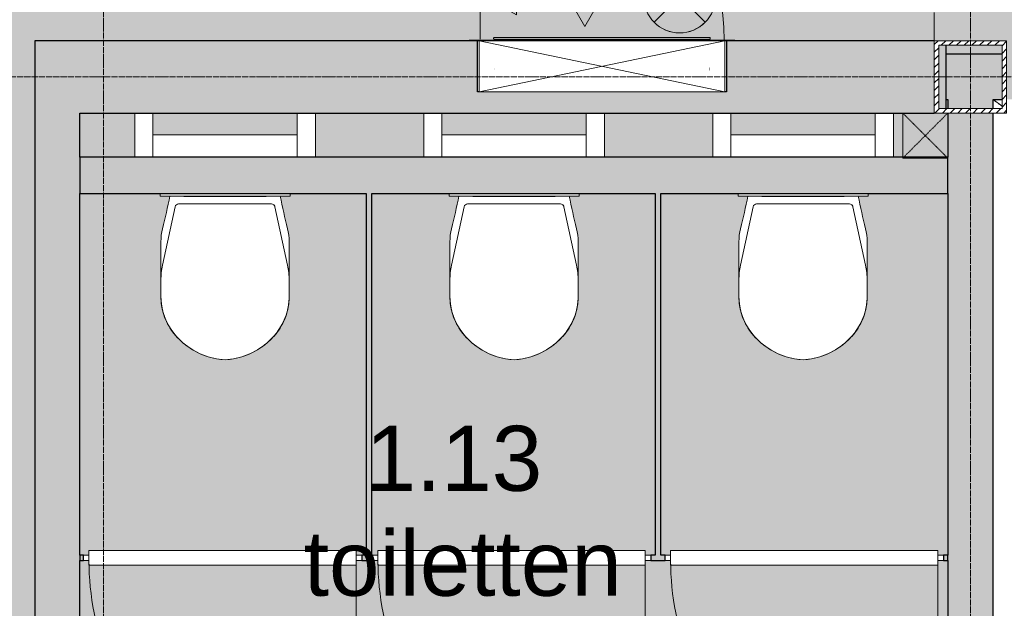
# Model space of a CAD drawing. Header units: millimetres. Extents: x -8912 to 113501, y 3237 to 48799.
# Tile 99 of 137: x 65982 to 68708, y 26630 to 28258. Entities that reach past the tile are written whole.
import ezdxf

# ---------------------------------------------------------------- set-up
doc = ezdxf.new("R2010")
doc.units = ezdxf.units.MM
for name, pattern in [('Hidden', [7.14375, 4.7625, -2.38125]), ('THO_hhidden', [2.5, 1.5, -1]), ('THO_stramienlijn', [20, 17, -1.5, 0, -1.5])]:
    doc.linetypes.add(name, pattern=pattern)
for name, color, linetype, lineweight in [('A-AREA-IDEN', 7, 'Continuous', 13), ('A-AREA-PATT', 7, 'Continuous', 13), ('A-DETL-GENF', 7, 'Continuous', 13), ('A-DOOR', 7, 'Continuous', 13), ('A-GENM', 7, 'Continuous', 13), ('A-WALL', 7, 'Continuous', 25), ('A-WALL-PATT', 7, 'Continuous', 25), ('I-WALL', 7, 'Continuous', 18), ('P-SANR-FIXT', 7, 'Continuous', 13), ('Q-SPCQ', 7, 'Continuous', 13), ('S-COLS', 7, 'Continuous', 13), ('S-GRID', 7, 'Continuous', 13)]:
    doc.layers.add(name, color=color, linetype=linetype, lineweight=lineweight)
doc.layers.add('A-DETL', color=7, linetype='Continuous', lineweight=13, true_color=0x00a600)
doc.styles.add('Arial_2', font='arial.ttf', dxfattribs={"height": 180})

# ---------------------------------------------------------------- blocks, each defined once
blk = doc.blocks.new('NLRS_33_GM_WPB_vloeropening schacht rechthoek_gen_tho - 10675x7875-1978037-01 1e verdieping _plotview_')
at = {"layer": 'A-GENM'}
blk.add_line((25, 7856.6), (0, 7875), dxfattribs=at)
at = {"layer": 'A-GENM', "linetype": 'THO_hhidden'}
blk.add_line((0, 7875), (25, 7856.6), dxfattribs=at)
blk = doc.blocks.new('NLRS_74_PF_UN_wandtoilet combinatie compleet hoog _950x2400_ 0l8atrse_gen_bcb - wandtoilet combinatie compleet hoog _950x2400_-V65-01 1e verdieping _plotview_')
at = {"layer": 'P-SANR-FIXT'}
for p, q in [((-177.5, 507), (-177.5, 463)), ((177.5, 463), (177.5, 507)), ((-177.5, 463), (-177.5, 365.7)), ((177.5, 365.7), (177.5, 463)), ((-173, 420.9), (-138.2, 259.4)), ((138.2, 259.4), (173, 420.9)), ((-177.5, 365.7), (-177.5, 355.9)), ((177.5, 355.9), (177.5, 365.7)), ((-128.4, 251.5), (128.4, 251.5)), ((-180, 229.8), (-180, 222.5)), ((-179.7, 229.8), (-180, 229.8)), ((-170, 229.8), (-180, 229.8)), ((-170, 229.8), (170, 229.8)), ((-84.4, 231), (-114, 231)), ((-114, 231), (-114, 229.8)), ((-84.4, 231), (0.2, 231)), ((-84.4, 229.8), (-84.4, 231)), ((2.1, 231), (-0.1, 231)), ((0.2, 229.8), (0.2, 231)), ((2.1, 231), (84.4, 231)), ((2.1, 231), (2.1, 229.8)), ((114, 231), (84.4, 231)), ((84.4, 231), (84.4, 229.8)), ((114, 231), (114, 229.8)), ((180, 229.8), (170, 229.8)), ((180, 229.8), (179.7, 229.8)), ((180, 222.5), (180, 229.8)), ((-250, 0), (-250, 122.5)), ((-200, 122.5), (-200, 0)), ((200, 0), (200, 122.5)), ((250, 122.5), (250, 0)), ((-200, 60), (-150, 60)), ((150, 60), (-150, 60)), ((150, 60), (200, 60))]:
    blk.add_line(p, q, dxfattribs=at)
at = {"layer": 'P-SANR-FIXT', "flags": 128}
for points in [[(-127.2, 625.8), (-121.4, 631.3), (-115.5, 636.5), (-109.3, 641.5), (-102.9, 646.2), (-96.4, 650.6), (-89.7, 654.8), (-82.8, 658.8), (-75.8, 662.4), (-68.6, 665.8), (-61.3, 668.8), (-53.9, 671.6), (-46.4, 674.1), (-38.8, 676.3), (-31.1, 678.2), (-23.3, 679.7), (-15.5, 681), (-7.6, 681.9), (0, 682.5)], [(0, 682.5), (7.9, 681.9), (15.8, 680.9), (23.6, 679.7), (31.3, 678.1), (39, 676.2), (46.6, 674), (54.2, 671.5), (61.6, 668.7), (68.9, 665.7), (76, 662.3), (83.1, 658.6), (89.9, 654.7), (96.6, 650.5), (103.2, 646), (109.5, 641.3), (115.7, 636.3), (121.6, 631.1), (127.2, 625.8)], [(-177.5, 507.1), (-177.4, 513.6), (-177, 520.2), (-176.3, 526.8), (-175.4, 533.3), (-174.2, 539.8), (-172.8, 546.3), (-171.1, 552.6), (-169.1, 559), (-166.9, 565.2), (-164.5, 571.3), (-161.8, 577.3), (-158.9, 583.2), (-155.7, 589), (-152.3, 594.7), (-148.7, 600.2), (-144.8, 605.6), (-141.3, 610.2)], [(-141.3, 610.2), (-136.7, 615.8), (-131.8, 621.1), (-127.2, 625.8)], [(127.2, 625.8), (132.2, 620.7), (137, 615.3), (141.3, 610.2)], [(141.3, 610.2), (145.3, 605), (149.1, 599.6), (152.7, 594.1), (156, 588.4), (159.2, 582.6), (162.1, 576.7), (164.8, 570.6), (167.2, 564.5), (169.3, 558.3), (171.3, 551.9), (172.9, 545.6), (174.4, 539.1), (175.5, 532.6), (176.4, 526.1), (177, 519.5), (177.4, 512.9), (177.5, 507.1)]]:
    blk.add_lwpolyline(points, dxfattribs=at)
at = {"layer": 'P-SANR-FIXT'}
for centre, radius, start, end in [((10, 489.3), 193.4, 92.9785, 148.975), ((-10.1, 489.3), 193.4, 31.025, 87.0215), ((11.8, 484.9), 198, 130.0885, 134.5987), ((-11.8, 484.9), 198, 45.4013, 49.9115), ((-12.5, 507.1), 165, 141.2937, 147.1403), ((-0.8, 497.7), 180, 134.5987, 141.2937), ((0.8, 497.7), 180, 38.7063, 45.4013), ((12.5, 507.1), 165, 32.8597, 38.7063), ((-12.5, 507), 165, 150.2114, 179.9961), ((-12.5, 507.1), 165, 151.9876, 161.4852), ((12.4, 507), 165, 0.0039, 29.7886), ((12.5, 507.1), 165, 18.5148, 28.0124), ((-12.5, 507.1), 165, 166.0067, 180), ((12.5, 507.1), 165, 360, 13.9933), ((22.5, 463), 200, 180, 192.1692), ((-22.5, 463), 200, 347.8308, 0), ((-27.5, 355.9), 150, 180, 193.8895), ((27.5, 355.9), 150, 346.1105, 360), ((-2407.3, -232.6), 2301.5, 11.5915, 13.8895), ((2407.3, -232.6), 2301.5, 166.1105, 168.4085), ((-128.4, 261.5), 10, 192.1692, 270), ((-128.4, 261.5), 10, 192.1692, 218.1128), ((-128.4, 261.5), 10, 231.0846, 270), ((128.4, 261.5), 10, 270, 347.8308), ((128.4, 261.5), 10, 270, 347.8308)]:
    blk.add_arc(centre, radius, start, end, dxfattribs=at)
blk = doc.blocks.new('NLRS_28_SCO_UN_koker_gen_bcb - K200_200_12_5-V139-01 1e verdieping _plotview_')
at = {"layer": 'S-COLS'}
h = blk.add_hatch(dxfattribs=at)
h.set_pattern_fill('FP_142', color=256, style=0, pattern_type=2)
h.set_pattern_definition([(45, (-44499.636, -28100.02), (-21.213203, 21.213203), []), (45, (-44499.636, -28079.02), (-21.213203, 21.213203), [])])
h.paths.add_polyline_path([(100, -100), (100, 100), (-100, 100), (-100, -100), (62.5, -100)])
h.paths.add_polyline_path([(-87.5, -87.5), (-87.5, 87.5), (87.5, 87.5), (87.5, -87.5), (62.5, -87.5)])
at = {"layer": 'S-COLS', "lineweight": 18}
for p, q in [((-100, 100), (100, 100)), ((-100, -100), (-100, 100)), ((-87.5, 87.5), (-87.5, -87.5)), ((87.5, 87.5), (-87.5, 87.5)), ((87.5, -87.5), (87.5, 87.5)), ((100, 100), (100, -100)), ((100, -100), (-100, -100)), ((-87.5, -87.5), (87.5, -87.5))]:
    blk.add_line(p, q, dxfattribs=at)
blk = doc.blocks.new('NLRS_65_SE__haspelkast inbouw p1jbq1s6_sav_bcb - haspelkast inbouw_saval_i 32-n_haspel deco-32_30m-3_4_-2287612-01 1e verdieping _plotview_')
at = {"layer": 'A-DETL-GENF'}
for points in [[(43694.6, 28321.5), (43765.3, 28392.2), (43744.6, 28408.1), (43720.5, 28418.1), (43694.6, 28421.5), (43668.8, 28418.1), (43644.6, 28408.1), (43623.9, 28392.2), (43692.7, 28323.4)], [(43242.8, 28271.5), (43242.8, 28371.5), (43156.2, 28321.5), (43231.5, 28278)], [(43694.6, 28221.5), (43720.5, 28224.9), (43744.6, 28234.9), (43765.3, 28250.8), (43694.6, 28321.5), (43623.9, 28250.8), (43644.6, 28234.9), (43668.8, 28224.9)]]:
    blk.add_hatch(color=256, dxfattribs=at).paths.add_polyline_path(points)
for p, q in [((43289.6, 28321.5), (43337.1, 28403.8)), ((43384.6, 28321.5), (43337.1, 28403.8)), ((43527.1, 28403.8), (43432.1, 28239.2)), ((43479.6, 28321.5), (43527.1, 28403.8)), ((43574.6, 28321.5), (43527.1, 28403.8)), ((43623.9, 28392.2), (43694.6, 28321.5)), ((43765.3, 28250.8), (43623.9, 28392.2)), ((43765.3, 28392.2), (43623.9, 28250.8)), ((43694.6, 28321.5), (43765.3, 28392.2)), ((43242.8, 28371.5), (43156.2, 28321.5)), ((43242.8, 28271.5), (43242.8, 28371.5)), ((43156.2, 28321.5), (43242.8, 28271.5)), ((43289.6, 28321.5), (43156.2, 28321.5)), ((43384.6, 28321.5), (43432.1, 28239.2)), ((43594.6, 28321.5), (43574.6, 28321.5)), ((43694.6, 28321.5), (43623.9, 28250.8)), ((43765.3, 28250.8), (43694.6, 28321.5))]:
    blk.add_line(p, q, dxfattribs=at)
blk.add_circle((43694.6, 28321.5), 100, dxfattribs=at)
for start, end in [(45, 135), (225, 315)]:
    blk.add_arc((43694.6, 28321.5), 100, start, end, dxfattribs=at)
at = {"layer": 'Q-SPCQ'}
for p, q in [((43142.1, 28204.5), (43142.1, 28879.5)), ((43112.1, 28201.5), (43847.1, 28201.5)), ((43112.1, 28201.5), (43112.1, 28200)), ((43847.1, 28200), (43112.1, 28200)), ((43139.6, 28200), (43139.6, 28060.5)), ((43139.6, 28200), (43819.6, 28059)), ((43819.6, 28200), (43139.6, 28059)), ((43819.6, 28060.5), (43819.6, 28200)), ((43847.1, 28200), (43847.1, 28201.5)), ((43139.6, 28060.5), (43139.6, 28059)), ((43819.6, 28059), (43139.6, 28059)), ((43819.6, 28059), (43819.6, 28060.5))]:
    blk.add_line(p, q, dxfattribs=at)
blk.add_arc((43139.4, 28201.3), 678.2, 360, 89.7709, dxfattribs=at)
blk = doc.blocks.new('NLRS_65_PF_FB_brandslanghaspel_saval - brandslanghaspel_saval_deco-d32_slang 30m-3_4_-2287613-01 1e verdieping _plotview_')
at = {"layer": 'P-SANR-FIXT'}
for p, q in [((43209.4, 28202.5), (43563.1, 28202.5)), ((43564.2, 28202.5), (43749.9, 28202.5)), ((43182, 28119), (43181.9, 28119)), ((43182, 28124), (43182.1, 28124)), ((43182.5, 28124), (43182.2, 28124)), ((43182.5, 28119), (43182.2, 28119)), ((43776.8, 28124), (43777.1, 28124)), ((43776.8, 28119), (43777.1, 28119)), ((43777.2, 28124), (43777.3, 28124)), ((43777.3, 28119), (43777.2, 28119))]:
    blk.add_line(p, q, dxfattribs=at)
at = {"layer": 'P-SANR-FIXT', "flags": 128}
for points in [[(43182.1, 28204), (43182, 28204), (43181.9, 28204), (43181.8, 28204), (43181.7, 28204), (43181.6, 28204), (43181.5, 28204.1), (43181.4, 28204.1), (43181.3, 28204.1), (43181.3, 28204.2), (43181.2, 28204.2), (43181.1, 28204.2), (43181, 28204.3), (43180.9, 28204.3), (43180.8, 28204.4), (43180.7, 28204.4), (43180.6, 28204.5), (43180.6, 28204.6), (43180.5, 28204.6), (43180.4, 28204.7), (43180.3, 28204.8), (43180.3, 28204.8), (43180.2, 28204.9), (43180.1, 28205), (43180.1, 28205.1), (43180, 28205.1), (43180, 28205.2), (43179.9, 28205.3), (43179.9, 28205.4), (43179.8, 28205.5), (43179.8, 28205.6), (43179.8, 28205.7), (43179.7, 28205.8), (43179.7, 28205.9), (43179.7, 28206), (43179.7, 28206.1), (43179.7, 28206.2), (43179.6, 28206.3), (43179.6, 28206.4), (43179.6, 28206.5), (43179.6, 28206.6), (43179.6, 28206.7), (43179.7, 28206.8), (43179.7, 28206.9), (43179.7, 28207), (43179.7, 28207.1), (43179.7, 28207.2), (43179.8, 28207.3), (43179.8, 28207.4), (43179.8, 28207.4), (43179.9, 28207.5), (43179.9, 28207.6), (43180, 28207.7), (43180, 28207.8), (43180.1, 28207.9), (43180.1, 28208), (43180.2, 28208.1), (43180.2, 28208.1), (43180.3, 28208.2), (43180.4, 28208.3), (43180.4, 28208.3), (43180.5, 28208.4), (43180.6, 28208.5), (43180.7, 28208.5), (43180.8, 28208.6), (43180.8, 28208.6), (43180.9, 28208.7), (43181, 28208.7), (43181.1, 28208.8), (43181.2, 28208.8), (43181.3, 28208.9), (43181.4, 28208.9), (43181.5, 28208.9), (43181.6, 28208.9), (43181.7, 28209), (43181.8, 28209), (43181.9, 28209), (43182, 28209), (43182.1, 28209), (43182.1, 28209)], [(43182.1, 28209), (43182.4, 28209), (43183.1, 28209), (43184.3, 28209), (43185.9, 28209), (43188.1, 28209), (43190.7, 28209), (43193.7, 28209), (43197.2, 28209), (43201.2, 28209), (43205.6, 28209), (43210.5, 28209), (43215.8, 28209), (43221.5, 28209), (43227.6, 28209), (43234.1, 28209), (43241, 28209), (43248.3, 28209), (43256, 28209), (43264, 28209), (43272.4, 28209), (43281.1, 28209), (43290.1, 28209), (43299.4, 28209), (43309, 28209), (43318.9, 28209), (43329, 28209), (43331.2, 28209)], [(43479.6, 28209), (43467.7, 28209), (43455.9, 28209), (43444, 28209), (43432.2, 28209), (43420.5, 28209), (43408.9, 28209), (43397.4, 28209), (43386.1, 28209), (43374.8, 28209), (43363.8, 28209), (43352.9, 28209), (43342.3, 28209), (43331.8, 28209), (43321.6, 28209), (43311.7, 28209), (43302, 28209), (43292.6, 28209), (43283.5, 28209), (43274.7, 28209), (43266.2, 28209), (43258.1, 28209), (43250.3, 28209), (43242.9, 28209), (43235.9, 28209), (43229.3, 28209), (43223.1, 28209), (43217.3, 28209), (43211.9, 28209), (43206.9, 28209), (43202.4, 28209), (43198.3, 28209), (43194.6, 28209), (43191.4, 28209), (43188.7, 28209), (43186.5, 28209), (43184.7, 28209), (43183.4, 28209), (43182.5, 28209), (43182.2, 28209), (43182.1, 28209)], [(43182.1, 28204), (43182.4, 28204), (43183.1, 28204), (43184.3, 28204), (43185.9, 28204), (43188.1, 28204), (43190.7, 28204), (43193.7, 28204), (43197.2, 28204), (43201.2, 28204), (43205.6, 28204), (43210.5, 28204), (43215.8, 28204), (43221.5, 28204), (43227.6, 28204), (43234.1, 28204), (43241, 28204), (43248.3, 28204), (43256, 28204), (43264, 28204), (43272.4, 28204), (43281.1, 28204), (43290.1, 28204), (43299.4, 28204), (43309, 28204), (43318.9, 28204), (43329, 28204), (43339.4, 28204), (43350, 28204), (43360.8, 28204), (43371.8, 28204), (43383, 28204), (43394.3, 28204), (43405.8, 28204), (43417.4, 28204), (43429.1, 28204), (43440.8, 28204), (43452.7, 28204), (43464.5, 28204), (43476.4, 28204), (43479.6, 28204)], [(43331.2, 28204), (43321.6, 28204), (43311.7, 28204), (43302, 28204), (43292.6, 28204), (43283.5, 28204), (43274.7, 28204), (43266.2, 28204), (43258.1, 28204), (43250.3, 28204), (43242.9, 28204), (43235.9, 28204), (43229.3, 28204), (43223.1, 28204), (43217.3, 28204), (43211.9, 28204), (43206.9, 28204), (43202.4, 28204), (43198.3, 28204), (43194.6, 28204), (43191.4, 28204), (43188.7, 28204), (43186.5, 28204), (43184.7, 28204), (43183.4, 28204), (43182.5, 28204), (43182.2, 28204), (43182.1, 28204)], [(43204.9, 28201.5), (43205.3, 28201.6), (43205.6, 28201.8), (43206, 28201.9), (43206.3, 28202), (43206.7, 28202.2), (43207.1, 28202.2), (43207.5, 28202.3), (43207.8, 28202.4), (43208.2, 28202.4), (43208.6, 28202.5), (43209, 28202.5), (43209.2, 28202.5)], [(43750, 28202.5), (43749.8, 28202.5), (43749.2, 28202.5), (43748.1, 28202.5), (43746.6, 28202.5), (43744.6, 28202.5), (43742.3, 28202.5), (43739.5, 28202.5), (43736.3, 28202.5), (43732.7, 28202.5), (43728.7, 28202.5), (43724.3, 28202.5), (43719.5, 28202.5), (43714.3, 28202.5), (43708.7, 28202.5), (43702.8, 28202.5), (43696.5, 28202.5), (43689.9, 28202.5), (43682.9, 28202.5), (43675.6, 28202.5), (43668, 28202.5), (43660.1, 28202.5), (43651.9, 28202.5), (43643.4, 28202.5), (43634.7, 28202.5), (43625.7, 28202.5), (43616.5, 28202.5), (43607.1, 28202.5), (43597.4, 28202.5), (43587.6, 28202.5), (43577.6, 28202.5), (43567.5, 28202.5), (43557.2, 28202.5), (43546.7, 28202.5), (43536.2, 28202.5), (43525.6, 28202.5), (43514.9, 28202.5), (43504.2, 28202.5), (43493.4, 28202.5), (43482.6, 28202.5), (43471.7, 28202.5), (43460.9, 28202.5), (43450.2, 28202.5), (43439.4, 28202.5), (43428.8, 28202.5), (43418.2, 28202.5), (43407.7, 28202.5), (43397.4, 28202.5), (43387.1, 28202.5), (43377, 28202.5), (43367.1, 28202.5), (43357.4, 28202.5), (43347.8, 28202.5), (43338.5, 28202.5), (43329.4, 28202.5), (43320.5, 28202.5), (43311.9, 28202.5), (43303.6, 28202.5), (43295.5, 28202.5), (43287.7, 28202.5), (43280.3, 28202.5), (43273.1, 28202.5), (43266.3, 28202.5), (43259.8, 28202.5), (43253.7, 28202.5), (43247.9, 28202.5), (43242.6, 28202.5), (43237.5, 28202.5), (43232.9, 28202.5), (43228.7, 28202.5), (43224.9, 28202.5), (43221.5, 28202.5), (43218.4, 28202.5), (43215.9, 28202.5), (43213.7, 28202.5), (43212, 28202.5), (43210.6, 28202.5), (43209.8, 28202.5), (43209.3, 28202.5), (43209.2, 28202.5)], [(43209.2, 28202.5), (43209.5, 28202.5), (43210.1, 28202.5), (43211.2, 28202.5), (43212.7, 28202.5)], [(43777.1, 28209), (43776.9, 28209), (43776.2, 28209), (43775, 28209), (43773.3, 28209), (43771.2, 28209), (43768.6, 28209), (43765.5, 28209), (43762, 28209), (43758.1, 28209), (43753.7, 28209), (43748.8, 28209), (43743.5, 28209), (43737.8, 28209), (43731.7, 28209), (43725.2, 28209), (43718.3, 28209), (43711, 28209), (43703.3, 28209), (43695.3, 28209), (43686.9, 28209), (43678.2, 28209), (43669.2, 28209), (43659.9, 28209), (43650.3, 28209), (43640.4, 28209), (43630.2, 28209), (43619.9, 28209), (43609.3, 28209), (43598.4, 28209), (43587.4, 28209), (43576.3, 28209), (43564.9, 28209), (43553.5, 28209), (43541.9, 28209), (43530.2, 28209), (43518.4, 28209), (43506.6, 28209), (43494.7, 28209), (43482.8, 28209), (43479.6, 28209)], [(43479.6, 28204), (43491.5, 28204), (43503.4, 28204), (43515.3, 28204), (43527, 28204), (43538.7, 28204), (43550.4, 28204), (43561.9, 28204), (43573.2, 28204), (43584.4, 28204), (43595.5, 28204), (43606.4, 28204), (43617, 28204), (43627.5, 28204), (43637.7, 28204), (43647.6, 28204), (43657.3, 28204), (43666.7, 28204), (43675.8, 28204), (43684.6, 28204), (43693, 28204), (43701.2, 28204), (43708.9, 28204), (43716.3, 28204), (43723.3, 28204), (43730, 28204), (43736.2, 28204), (43742, 28204), (43747.4, 28204), (43752.4, 28204), (43756.9, 28204), (43761, 28204), (43764.6, 28204), (43767.8, 28204), (43770.6, 28204), (43772.8, 28204), (43774.6, 28204), (43775.9, 28204), (43776.8, 28204), (43777.1, 28204), (43777.1, 28204)], [(43628.1, 28209), (43637.7, 28209), (43647.6, 28209), (43657.3, 28209), (43666.7, 28209), (43675.8, 28209), (43684.6, 28209), (43693, 28209), (43701.2, 28209), (43708.9, 28209), (43716.3, 28209), (43723.3, 28209), (43730, 28209), (43736.2, 28209), (43742, 28209), (43747.4, 28209), (43752.4, 28209), (43756.9, 28209), (43761, 28209), (43764.6, 28209), (43767.8, 28209), (43770.6, 28209), (43772.8, 28209), (43774.6, 28209), (43775.9, 28209), (43776.8, 28209), (43777.1, 28209), (43777.1, 28209)], [(43777.1, 28204), (43776.9, 28204), (43776.2, 28204), (43775, 28204), (43773.3, 28204), (43771.2, 28204), (43768.6, 28204), (43765.5, 28204), (43762, 28204), (43758.1, 28204), (43753.7, 28204), (43748.8, 28204), (43743.5, 28204), (43737.8, 28204), (43731.7, 28204), (43725.2, 28204), (43718.3, 28204), (43711, 28204), (43703.3, 28204), (43695.3, 28204), (43686.9, 28204), (43678.2, 28204), (43669.2, 28204), (43659.9, 28204), (43650.3, 28204), (43640.4, 28204), (43630.2, 28204), (43628.1, 28204)], [(43745.6, 28202.5), (43747.3, 28202.5), (43748.6, 28202.5), (43749.5, 28202.5), (43750, 28202.5), (43750, 28202.5)], [(43750, 28202.5), (43750.4, 28202.5), (43750.8, 28202.5), (43751.2, 28202.4), (43751.5, 28202.4), (43751.9, 28202.3), (43752.3, 28202.2), (43752.6, 28202.1), (43753, 28202), (43753.4, 28201.9), (43753.7, 28201.8), (43754.1, 28201.6), (43754.4, 28201.4)], [(43777.1, 28209), (43777.2, 28209), (43777.3, 28209), (43777.4, 28209), (43777.5, 28209), (43777.6, 28209), (43777.7, 28208.9), (43777.8, 28208.9), (43777.9, 28208.9), (43778, 28208.8), (43778.1, 28208.8), (43778.2, 28208.8), (43778.3, 28208.7), (43778.4, 28208.7), (43778.5, 28208.6), (43778.5, 28208.6), (43778.6, 28208.5), (43778.7, 28208.4), (43778.8, 28208.4), (43778.9, 28208.3), (43778.9, 28208.2), (43779, 28208.2), (43779.1, 28208.1), (43779.1, 28208), (43779.2, 28207.9), (43779.2, 28207.9), (43779.3, 28207.8), (43779.3, 28207.7), (43779.4, 28207.6), (43779.4, 28207.5), (43779.5, 28207.4), (43779.5, 28207.3), (43779.5, 28207.2), (43779.6, 28207.1), (43779.6, 28207), (43779.6, 28206.9), (43779.6, 28206.8), (43779.6, 28206.7), (43779.6, 28206.6), (43779.6, 28206.5), (43779.6, 28206.4), (43779.6, 28206.3), (43779.6, 28206.2), (43779.6, 28206.1), (43779.6, 28206), (43779.6, 28205.9), (43779.5, 28205.8), (43779.5, 28205.7), (43779.5, 28205.6), (43779.4, 28205.6), (43779.4, 28205.5), (43779.4, 28205.4), (43779.3, 28205.3), (43779.3, 28205.2), (43779.2, 28205.1), (43779.2, 28205), (43779.1, 28204.9), (43779, 28204.9), (43779, 28204.8), (43778.9, 28204.7), (43778.8, 28204.7), (43778.7, 28204.6), (43778.7, 28204.5), (43778.6, 28204.5), (43778.5, 28204.4), (43778.4, 28204.4), (43778.3, 28204.3), (43778.2, 28204.3), (43778.2, 28204.2), (43778.1, 28204.2), (43778, 28204.1), (43777.9, 28204.1), (43777.8, 28204.1), (43777.7, 28204.1), (43777.6, 28204), (43777.5, 28204), (43777.4, 28204), (43777.3, 28204), (43777.2, 28204), (43777.1, 28204)]]:
    blk.add_lwpolyline(points, dxfattribs=at)
blk = doc.blocks.new('NLRS_32_DO_WB_ontwerp binnendeurkozijn hout 9p2jp60z_gen_bcb - ontwerp binnendeurkozijn hout-V165-01 1e verdieping _plotview_')
at = {"layer": 'A-DOOR'}
h = blk.add_hatch(dxfattribs=at)
h.set_pattern_fill('FP_168', color=256, style=0, pattern_type=2)
h.set_pattern_definition([(225, (44039.636, 26770.01), (45.254834, -45.254834), [])])
h.paths.add_polyline_path([(-370, 7.5), (-385, 7.5), (-385, -7.5), (-370, -7.5)])
for p, q in [((-370, 747.5), (-370, 7.5)), ((-370, 7.5), (-385, 7.5)), ((370, 20), (-370, 20)), ((-370, 20), (-370, -20)), ((-370, -7.5), (-370, 7.5)), ((370, -20), (370, 20)), ((385, 7.5), (370, 7.5)), ((370, 7.5), (370, -7.5)), ((-385, -7.5), (-370, -7.5)), ((-370, -20), (370, -20)), ((370, -7.5), (385, -7.5))]:
    blk.add_line(p, q, dxfattribs=at)
blk.add_arc((-370, 7.5), 740, 360, 90, dxfattribs=at)
blk = doc.blocks.new('NLRS_32_DO_WB_ontwerp binnendeurkozijn hout 9p2jp60z_gen_bcb - ontwerp binnendeurkozijn hout-V166-01 1e verdieping _plotview_')
at = {"layer": 'A-DOOR'}
h = blk.add_hatch(dxfattribs=at)
h.set_pattern_fill('FP_169', color=256, style=0, pattern_type=2)
h.set_pattern_definition([(225, (43229.636, 26770.01), (45.25483, -45.25483), [])])
h.paths.add_polyline_path([(-370, 7.5), (-385, 7.5), (-385, -7.5), (-370, -7.5)])
for p, q in [((-370, 747.5), (-370, 7.5)), ((-370, 7.5), (-385, 7.5)), ((370, 20), (-370, 20)), ((-370, 20), (-370, -20)), ((-370, -7.5), (-370, 7.5)), ((370, -20), (370, 20)), ((385, 7.5), (370, 7.5)), ((370, 7.5), (370, -7.5)), ((-385, -7.5), (-370, -7.5)), ((-370, -20), (370, -20)), ((370, -7.5), (385, -7.5))]:
    blk.add_line(p, q, dxfattribs=at)
blk.add_arc((-370, 7.5), 740, 360, 90, dxfattribs=at)
blk = doc.blocks.new('NLRS_32_DO_WB_ontwerp binnendeurkozijn hout 9p2jp60z_gen_bcb - ontwerp binnendeurkozijn hout-V167-01 1e verdieping _plotview_')
at = {"layer": 'A-DOOR'}
h = blk.add_hatch(dxfattribs=at)
h.set_pattern_fill('FP_170', color=256, style=0, pattern_type=2)
h.set_pattern_definition([(225, (42429.636, 26770.01), (45.25483, -45.25483), [])])
h.paths.add_polyline_path([(370, 7.5), (370, -7.5), (385, -7.5), (385, 7.5)])
for p, q in [((-370, 747.5), (-370, 7.5)), ((-370, 7.5), (-385, 7.5)), ((370, 20), (-370, 20)), ((-370, 20), (-370, -20)), ((-370, -7.5), (-370, 7.5)), ((370, -20), (370, 20)), ((385, 7.5), (370, 7.5)), ((370, 7.5), (370, -7.5)), ((-385, -7.5), (-370, -7.5)), ((-370, -20), (370, -20)), ((370, -7.5), (385, -7.5))]:
    blk.add_line(p, q, dxfattribs=at)
blk.add_arc((-370, 7.5), 740, 360, 90, dxfattribs=at)
blk = doc.blocks.new('NLRS_33_GM_WPB_vloeropening schacht rechthoek_gen_tho - 125x125-V184-01 1e verdieping _plotview_')
at = {"layer": 'A-GENM', "linetype": 'THO_hhidden', "true_color": 0xc8fac8}
blk.add_hatch(color=254, dxfattribs=at).paths.add_polyline_path([(125, 125), (0, 125), (0, 0), (125, 0), (125, 116.1)])
at = {"layer": 'A-GENM'}
for p, q in [((125, 125), (0, 125)), ((0, 125), (0, 0)), ((125, 0), (125, 125)), ((37.5, 0), (125, 0))]:
    blk.add_line(p, q, dxfattribs=at)
at = {"layer": 'A-GENM', "linetype": 'THO_hhidden'}
for p, q in [((0, 125), (125, 125)), ((0, 0), (0, 125)), ((0, 0), (125, 125)), ((0, 125), (125, 0)), ((125, 125), (125, 0)), ((125, 0), (0, 0))]:
    blk.add_line(p, q, dxfattribs=at)

msp = doc.modelspace()

# ---------------------------------------------------------------- hatches: boundary and pattern name
at = {"layer": 'A-AREA-PATT', "true_color": 0xf6e6fa}
h = msp.add_hatch(color=7, dxfattribs=at)
h.paths.add_polyline_path([(64099.0353158, 15804.3693044), (65929.0353158, 15804.3693044), (65929.0353158, 15861.3693044), (65996.0353158, 15861.3693044), (65996.0353158, 15866.8693044), (67951.5353158, 15866.8693044), (67951.5353158, 17666.8693044), (68551.5353158, 17666.8693044), (68551.5353158, 18966.0111644), (68557.0353158, 18966.0111644), (68557.0353158, 19033.0111644), (68614.0353158, 19033.0111644), (68614.0353158, 19933.0111644), (68557.0353158, 19933.0111644), (68557.0353158, 20000.0111644), (68514.0353158, 20000.0321658), (68514.0353158, 20037.5), (66024.0353158, 20037.5), (66024.0353158, 22073.5), (66029.5353158, 22073.5), (66029.5353158, 22123.5), (66083.5353158, 22123.5), (66083.5353158, 22125.5), (66043.5353158, 22125.5), (66043.5353158, 23055.5), (66083.5353158, 23055.5), (66083.5353158, 23057.5), (66029.5353158, 23057.5), (66029.5353158, 23107.5), (66024.0353158, 23107.5), (66024.0353158, 25090.25), (66029.5353158, 25090.25), (66029.5353158, 25140.25), (66083.5353158, 25140.25), (66083.5353158, 25142.25), (66043.5353158, 25142.25), (66043.5353158, 26072.25), (66083.5353158, 26072.25), (66083.5353158, 26074.25), (66029.5353158, 26074.25), (66029.5353158, 26124.25), (66024.0353158, 26124.25), (66024.0353158, 28200), (67226.5353158, 28200), (67226.5353158, 28201.5), (67961.5353158, 28201.5), (67961.5353158, 28200), (68714.0353158, 28200.0209407), (68714.0353158, 28162.5), (72114.0353158, 28162.5), (72114.0353158, 28200.0209407), (72314.0353158, 28200.0209407), (72314.0353158, 28162.5), (75714.0353158, 28162.5), (75714.0353158, 28200.0209407), (75757.0353158, 28200.0209407), (75757.0353158, 28266.9999392), (75814.0353158, 28266.9999392), (75814.0353158, 29166.9999392), (75757.0353158, 29166.9999392), (75757.0353158, 29233.9999392), (75751.5353158, 29233.9999392), (75751.5353158, 30037.5), (65656.8880595, 30037.5), (65656.8880595, 30100), (64256.8880595, 30100), (64256.8880595, 30037.5), (54276.5353158, 30037.5), (54276.5353158, 29234), (54271.0353158, 29234), (54271.0353158, 29167), (54214.0353158, 29167), (54214.0353158, 28267), (54271.0353158, 28267), (54271.0353158, 28200.0208799), (54314.0353158, 28200), (54314.0353158, 28162.5), (57714.0353158, 28162.5), (57714.0353158, 28200.0208799), (57914.0353158, 28200.0208799), (57914.0353158, 28162.5), (61314.0353158, 28162.5), (61314.0353158, 28200.0208799), (61514.0353158, 28200.0208799), (61514.0353158, 28162.5), (64004.0353158, 28162.5), (64004.0353158, 26124.25), (63998.5353158, 26124.25), (63998.5353158, 26074.25), (63944.5353158, 26074.25), (63944.5353158, 26072.25), (63984.5353158, 26072.25), (63984.5353158, 25142.25), (63944.5353158, 25142.25), (63944.5353158, 25140.25), (63998.5353158, 25140.25), (63998.5353158, 25090.25), (64004.0353158, 25090.25), (64004.0353158, 23107.5), (63998.5353158, 23107.5), (63998.5353158, 23057.5), (63944.5353158, 23057.5), (63944.5353158, 23055.5), (63984.5353158, 23055.5), (63984.5353158, 22125.5), (63944.5353158, 22125.5), (63944.5353158, 22123.5), (63998.5353158, 22123.5), (63998.5353158, 22073.5), (64004.0353158, 22073.5), (64004.0353158, 20037.5), (61514.0353158, 20037.4999392), (61514.0353158, 20000.032105), (61314.0353158, 20000.032105), (61314.0353158, 20037.5), (57914.0353158, 20037.5), (57914.0353158, 20000.032105), (57714.0353158, 20000.032105), (57714.0353158, 20037.5), (54314.0353158, 20037.5), (54314.0353158, 20000.032105), (54271.0353158, 20000.0112251), (54271.0353158, 19933.0112251), (54214.0353158, 19933.0112251), (54214.0353158, 19033.0112251), (54271.0353158, 19033.0112251), (54271.0353158, 18966.0112251), (54276.5353158, 18966.0112251), (54276.5353158, 18162.5), (54314.0353158, 18162.5), (54314.0353158, 18100), (55714.0353158, 18100), (55714.0353158, 18162.5), (57914.0353158, 18162.5), (57914.0353158, 18157), (57981.0353158, 18157), (57981.0353158, 18100), (59811.0353158, 18100), (59811.0353158, 18157), (59878.0353158, 18157), (59878.0353158, 18162.5), (61476.5353158, 18162.5), (61476.5353158, 17666.8693044), (62076.5353158, 17666.8693044), (62076.5353158, 15866.8693044), (64032.0353158, 15866.8693044), (64032.0353158, 15861.3693044), (64099.0353158, 15861.3693044)])
h.paths.add_polyline_path([(65682.653845, 17066.8693044), (63619.0353158, 17066.8693044), (63619.0353158, 18266.8693044), (66409.0353158, 18266.8693044), (66409.0353158, 17066.8693044), (66058.8736123, 17066.8693044)])
h.paths.add_polyline_path([(61428.2416161, 20012.532105), (61501.5353158, 20012.532105), (61501.5353158, 20037.4999392), (61326.5353158, 20037.5), (61326.5353158, 20012.532105), (61414.0353158, 20012.532105)])
h.paths.add_polyline_path([(57726.5353158, 20012.532105), (57901.5353158, 20012.532105), (57901.5353158, 20037.5), (57726.5353158, 20037.5)])
h.paths.add_polyline_path([(54301.5353158, 20012.532105), (54301.5353158, 20037.5), (54276.5353158, 20037.5), (54276.5353158, 20012.532105)])
h.paths.add_polyline_path([(68549.7226902, 20012.5321658), (68551.5353158, 20012.5321658), (68551.5353158, 20037.5), (68526.5353158, 20037.5), (68526.5353158, 20012.5321658)])
h.paths.add_polyline_path([(63944.5353158, 22140.5), (63944.5353158, 23040.5), (63941.5353158, 23040.5), (63941.5353158, 22140.5)])
h.paths.add_polyline_path([(66083.5353158, 22140.5), (66086.5353158, 22140.5), (66086.5353158, 23040.5), (66083.5353158, 23040.5)])
h.paths.add_polyline_path([(63941.5353158, 25157.25), (63944.5353158, 25157.25), (63944.5353158, 26057.25), (63941.5353158, 26057.25), (63941.5353158, 25832.9106568)])
h.paths.add_polyline_path([(66083.5353158, 25157.25), (66086.5353158, 25157.25), (66086.5353158, 26057.25), (66083.5353158, 26057.25), (66083.5353158, 25249.8037543)])
h.paths.add_polyline_path([(61476.5353158, 28162.5), (61501.5353158, 28162.5), (61501.5353158, 28187.5208799), (61326.5353158, 28187.5208799), (61326.5353158, 28162.5), (61414.0353158, 28162.5)])
h.paths.add_polyline_path([(75751.5353158, 28162.5), (75751.5353158, 28187.5209407), (75726.5353158, 28187.5209407), (75726.5353158, 28162.5)])
h.paths.add_polyline_path([(57901.5353158, 28162.5), (57901.5353158, 28187.5208799), (57726.5353158, 28187.5208799), (57726.5353158, 28162.5)])
h.paths.add_polyline_path([(72301.5353158, 28162.5), (72301.5353158, 28187.5209407), (72126.5353158, 28187.5209407), (72126.5353158, 28162.5)])
h.paths.add_polyline_path([(54301.5353158, 28162.5), (54301.5353158, 28187.5208799), (54276.5353158, 28187.5208799), (54276.5353158, 28162.5)])
h.paths.add_polyline_path([(68701.5353158, 28162.5), (68701.5353158, 28187.5209407), (68546.5353158, 28187.5209407), (68546.5353158, 28162.5), (68676.5359307, 28162.5)])
h.paths.add_polyline_path([(67891.3404525, 28206.5), (67888.6771263, 28209), (67892.369833, 28207.5750321)])
h.paths.add_polyline_path([(67310.7164249, 28204), (67301.1036467, 28205.0448705), (67294.5864211, 28206.5), (67299.8703833, 28208.5798247), (67301.1036467, 28207.626292), (67306.4840599, 28208.3048714), (67319.1811549, 28209), (67885.046864, 28207.9337606), (67891.3404525, 28206.5), (67885.046864, 28204.5885316), (67881.5865717, 28205.1502384), (67872.6538946, 28204.6959378), (67871.2495773, 28204.8117748), (67865.5549835, 28204), (67311.4313755, 28204)])
h.paths.add_polyline_path([(67809.0353158, 28321.5), (67738.3246377, 28392.2106781), (67759.0353158, 28408.1025404), (67783.1534113, 28418.0925826), (67809.0353158, 28421.5), (67834.9172203, 28418.0925826), (67859.0353158, 28408.1025404), (67879.7459939, 28392.2106781), (67810.9273674, 28323.3920516)])
h.paths.add_polyline_path([(67809.0353158, 28221.5), (67783.1534113, 28224.9074174), (67759.0353158, 28234.8974596), (67738.3246377, 28250.7893219), (67809.0353158, 28321.5), (67879.7459939, 28250.7893219), (67859.0353158, 28234.8974596), (67834.9172203, 28224.9074174)])
h.paths.add_polyline_path([(67357.2403966, 28271.5), (67270.6378562, 28321.5), (67357.2403966, 28371.5), (67357.2403966, 28323.3920516)])
at = {"layer": 'A-AREA-PATT', "true_color": 0xeefae6}
h = msp.add_hatch(color=7, dxfattribs=at)
h.paths.add_polyline_path([(67678.5752355, 24162.5), (68329.0353158, 24162.5), (68329.0353158, 24402.8368355), (68321.7101687, 24403.8358397), (68321.7101687, 24429.7103035), (68255.9241189, 24415.2393326), (68213.8032083, 24406.0966108), (68177.5555831, 24404.9960937), (68039.0353158, 24405.6121872), (68002.069142, 24410.5428372), (67962.5021127, 24426.8046875), (67950.6439128, 24435.3427351), (67941.3049339, 24441.2363846), (67925.2900465, 24455.8420109), (67896.36283, 24492.9996989), (67876.5906913, 24539.5735771), (67873.6973207, 24552.7319036), (67869.0392221, 24582.5232965), (67873.3696373, 24612.2602839), (67879.2608833, 24633.5397106), (67883.2801714, 24643.7236361), (67896.7406048, 24672.4764306), (67925.696477, 24709.6753322), (67941.3049339, 24723.7558029), (67972.6600995, 24743.5434433), (68011.2288005, 24756.2359119), (68044.4864877, 24759.9960939), (68213.8032083, 24758.8955767), (68239.5772247, 24753.701229), (68304.607704, 24738.8285359), (68321.7101687, 24735.281884), (68321.7101687, 24762.155352), (68329.0353158, 24762.155352), (68329.0353158, 25075.25), (68314.0353158, 25075.25), (68314.0353158, 25062.75), (67574.0353158, 25062.75), (67574.0353158, 25075.25), (67356.5353158, 25075.25), (67356.5353158, 24162.5)])
h.paths.add_polyline_path([(66467.0700414, 24492.5), (66470.1555674, 24492.5), (66460.8205243, 24610.5782249), (66460.1768511, 24719.2623522), (66466.4942466, 24817.3128908), (66473.317291, 24842.2879445), (66486.7319699, 24866.711096), (66510.8114719, 24891.5430476), (66524.0380571, 24900.8073983), (66549.2106753, 24911.8662226), (66578.8973026, 24917.060619), (66640.0298996, 24920.2755306), (66659.0078173, 24921.0463108), (66712.926521, 24922.1447014), (66731.5885913, 24922.4999366), (66752.108651, 24922.1099559), (66901.1371535, 24915.8332241), (66927.1901654, 24909.0771128), (66951.383602, 24896.2888443), (66979.1220405, 24870.1910912), (66988.7629519, 24854.3363409), (66997.3472754, 24835.699142), (67003.3223171, 24804.5411088), (67008.8596622, 24681.8247347), (67008.25653, 24650.4968196), (67002.9891826, 24545.3661335), (67001.5590684, 24530.6312257), (66999.226254, 24492.5), (67231.5353158, 24492.5), (67231.9682177, 25090.25), (67574.0353158, 25090.25), (67574.0353158, 25102.75), (68314.0353158, 25102.75), (68314.0353158, 25090.25), (68551.5353158, 25090.25), (68551.5353158, 26762.5112251), (68524.0353158, 26762.5112251), (68524.0353158, 26750.0112251), (67784.0353158, 26750.0112251), (67784.0353158, 26762.5112251), (67714.0353158, 26762.5112251), (67714.0353158, 26750.0112251), (66974.0353158, 26750.0112251), (66974.0353158, 26762.5112251), (66914.0353158, 26762.5112251), (66914.0353158, 26750.0112251), (66174.0353158, 26750.0112251), (66174.0353158, 26762.5112251), (66149.0353158, 26762.5112251), (66149.0353158, 26124.25), (66143.5353158, 26124.25), (66143.5353158, 26057.25), (66086.5353158, 26057.25), (66086.5353158, 25157.25), (66143.5353158, 25157.25), (66143.5353158, 25090.25), (66149.0353158, 25090.25), (66149.0353158, 24492.5), (66467.014839, 24492.5)])
h.paths.add_polyline_path([(66929.0353158, 26777.5112251), (66941.5353158, 26777.5112251), (66941.5353158, 27777.5112251), (66730.2942205, 27777.5112251), (66729.2952162, 27770.186078), (66703.4207525, 27770.186078), (66717.8917233, 27704.4000282), (66727.0344452, 27662.2791176), (66728.1349622, 27634.2867535), (66727.5188687, 27487.5112251), (66722.5882187, 27450.5450513), (66706.3263685, 27410.978022), (66700.8613631, 27403.9893138), (66691.8946713, 27389.7808432), (66677.2890451, 27373.7659558), (66640.1313571, 27344.8387393), (66593.5574789, 27325.0666006), (66580.3991524, 27322.1732301), (66550.6077594, 27317.5151314), (66514.2877577, 27323.4603981), (66499.5913453, 27327.7367927), (66489.4074199, 27331.7560807), (66460.6546253, 27345.2165142), (66423.4557238, 27374.1723864), (66409.3752531, 27389.7808432), (66389.5876127, 27421.1360088), (66377.3007111, 27456.1178495), (66373.1349621, 27492.962397), (66374.2354792, 27662.2791176), (66379.429827, 27688.053134), (66394.3025201, 27753.0836133), (66397.8491719, 27770.186078), (66370.9757039, 27770.186078), (66370.9757039, 27777.5112251), (66149.0353158, 27777.5112251), (66149.0353158, 26777.5112251), (66174.0353158, 26777.5112251), (66174.0353158, 26790.0112251), (66914.0353158, 26790.0112251), (66914.0353158, 26777.5112251)])
h.paths.add_polyline_path([(66974.0353158, 26777.5112251), (66974.0353158, 26790.0112251), (67714.0353158, 26790.0112251), (67714.0353158, 26777.5112251), (67741.5353158, 26777.5112251), (67741.5353158, 27777.5112251), (67530.2942205, 27777.5112251), (67529.2952162, 27770.186078), (67503.4207525, 27770.186078), (67517.8917233, 27704.4000282), (67527.0344452, 27662.2791176), (67528.1349622, 27634.2867535), (67527.5188687, 27487.5112251), (67522.5882187, 27450.5450513), (67506.3263685, 27410.978022), (67500.8613631, 27403.9893138), (67491.8946713, 27389.7808432), (67477.2890451, 27373.7659558), (67440.1313571, 27344.8387393), (67393.5574789, 27325.0666006), (67380.3991524, 27322.1732301), (67350.6077594, 27317.5151314), (67311.6559281, 27324.1060011), (67299.5913453, 27327.7367927), (67289.4074199, 27331.7560807), (67260.6546253, 27345.2165142), (67223.4557238, 27374.1723864), (67209.3752531, 27389.7808432), (67189.5876127, 27421.1360088), (67177.3007111, 27456.1178495), (67173.1349621, 27492.962397), (67174.2354792, 27662.2791176), (67179.5948879, 27688.7365122), (67194.3025201, 27753.0836133), (67197.8491719, 27770.186078), (67170.9757039, 27770.186078), (67170.9757039, 27777.5112251), (66956.5353158, 27777.5112251), (66956.5353158, 26777.5112251), (66959.0353158, 26777.5112251)])
h.paths.add_polyline_path([(67769.0353158, 26777.5112251), (67784.0353158, 26777.5112251), (67784.0353158, 26790.0112251), (68524.0353158, 26790.0112251), (68524.0353158, 26777.5112251), (68551.5353158, 26777.5112251), (68551.5353158, 27777.5112251), (68330.2942205, 27777.5112251), (68329.2952162, 27770.186078), (68303.4207525, 27770.186078), (68317.8917233, 27704.4000282), (68327.064201, 27661.7887333), (68328.1349622, 27634.2867535), (68327.5188687, 27487.5112251), (68322.5882187, 27450.5450513), (68306.3263685, 27410.978022), (68300.8613631, 27403.9893138), (68291.8946713, 27389.7808432), (68277.2890451, 27373.7659558), (68240.1313571, 27344.8387393), (68193.5574789, 27325.0666006), (68177.5555831, 27321.727838), (68150.6077594, 27317.5151314), (68120.870772, 27321.8455466), (68099.5913453, 27327.7367927), (68089.4074199, 27331.7560807), (68060.6546253, 27345.2165142), (68023.4557238, 27374.1723864), (68009.3752531, 27389.7808432), (67989.5876127, 27421.1360088), (67977.3007111, 27456.1178495), (67973.1349621, 27492.962397), (67974.2354792, 27662.2791176), (67979.429827, 27688.053134), (67994.3025201, 27753.0836133), (67997.8491719, 27770.186078), (67970.9757039, 27770.186078), (67970.9757039, 27777.5112251), (67756.5353158, 27777.5112251), (67756.5353158, 26777.5112251)])
h.paths.add_polyline_path([(66846.9413228, 27877.5112251), (67100.631056, 27877.5112251), (67100.631056, 28000), (66800.631056, 28000), (66800.631056, 27877.5112251)])
h.paths.add_polyline_path([(66149.0353158, 27877.5112251), (66300.631056, 27877.5112251), (66300.631056, 28000), (66149.0353158, 28000), (66149.0353158, 27883.8953349)])
h.paths.add_polyline_path([(68426.5353158, 27877.5112251), (68426.5353158, 28000), (68400.631056, 28000), (68400.631056, 27877.5112251)])
h.paths.add_polyline_path([(67900.631056, 27877.5112251), (67900.631056, 28000), (67600.631056, 28000), (67600.631056, 27877.5112251), (67844.902018, 27877.5112251)])
h.paths.add_polyline_path([(66357.3297878, 27940.0112251), (66750.631056, 27940.0112251), (66750.631056, 28000), (66350.631056, 28000), (66350.631056, 27940.0112251), (66352.3347659, 27940.0112251)])
h.paths.add_polyline_path([(67165.275719, 27940.0112251), (67550.631056, 27940.0112251), (67550.631056, 28000), (67150.631056, 28000), (67150.631056, 27940.0112251), (67157.3297878, 27940.0112251)])
h.paths.add_polyline_path([(67957.3297878, 27940.0112251), (68350.631056, 27940.0112251), (68350.631056, 28000), (67950.631056, 28000), (67950.631056, 27940.0112251), (67952.3347659, 27940.0112251)])
h.paths.add_polyline_path([(68551.5353158, 28012.5209407), (68551.5353158, 28037.5), (68546.5353158, 28037.5), (68546.5353158, 28012.5209407)])
at = {"layer": 'A-WALL-PATT', "lineweight": 18, "true_color": 0xafafaf}
h = msp.add_hatch(color=253, dxfattribs=at)
h.paths.add_polyline_path([(68011.2288005, 28000), (68514.0353158, 28000.0209407), (68514.0353158, 28200), (67939.0353158, 28200), (67939.0353158, 28059), (67249.0353158, 28059), (67249.0353158, 28200), (66024.0353158, 28200), (66024.0353158, 28000), (67844.902018, 28000)])
h.paths.add_polyline_path([(68526.5353158, 28012.5209407), (68546.5353158, 28012.5209407), (68546.5353158, 28187.5209407), (68526.5353158, 28187.5209407), (68526.5353158, 28059)])
h = msp.add_hatch(color=253, dxfattribs=at)
h.paths.add_polyline_path([(69914.0353158, 28037.5), (69914.0353158, 28162.5), (68714.0353158, 28162.5), (68714.0353158, 28037.5), (69009.1894957, 28037.5)])
h.paths.add_polyline_path([(68676.5359307, 28037.5), (68701.5353158, 28037.5), (68701.5353158, 28162.5), (68546.5353158, 28162.5), (68546.5353158, 28037.5), (68551.5353158, 28037.5)])
h = msp.add_hatch(color=253, dxfattribs=at)
h.paths.add_polyline_path([(68676.5353158, 20100), (68676.5353158, 20187.5321658), (68551.5353158, 20187.5321658), (68551.5353158, 20100)])
h.paths.add_polyline_path([(68667.1864368, 20200.0321658), (68676.5353158, 20200.0321658), (68676.5353158, 28000.0209407), (68551.5353158, 28000.0209407), (68551.5353158, 20200.0321658), (68667.0803995, 20200.0321658)])
h.paths.add_polyline_path([(68674.0863669, 28012.5209407), (68676.5353158, 28012.5209407), (68676.5353158, 28037.5), (68551.5353158, 28037.5), (68551.5353158, 28012.5209407), (68674.0572124, 28012.5209407)])
h = msp.add_hatch(color=253, dxfattribs=at)
h.paths.add_polyline_path([(66149.0353158, 20162.5), (66149.0353158, 22073.5), (66024.0353158, 22073.5), (66024.0353158, 20162.5)])
h.paths.add_polyline_path([(66024.0353158, 23107.5), (66149.0353158, 23107.5), (66149.0353158, 25090.25), (66024.0353158, 25090.25), (66024.0353158, 23488.9281675)])
h.paths.add_polyline_path([(66024.0353158, 26124.25), (66149.0353158, 26124.25), (66149.0353158, 28000), (66024.0353158, 28000), (66024.0353158, 26762.5112251)])
for points in [[(66181.6341926, 27777.5112251), (68551.5353158, 27777.5112251), (68551.5353158, 27877.5112251), (66149.0353158, 27877.5112251), (66149.0353158, 27777.5112251)], [(66941.5353158, 26777.5112251), (66956.5353158, 26777.5112251), (66956.5353158, 27777.5112251), (66941.5353158, 27777.5112251), (66941.5353158, 27004.9019014)], [(67741.5353158, 26777.5112251), (67756.5353158, 26777.5112251), (67756.5353158, 27777.5112251), (67741.5353158, 27777.5112251), (67741.5353158, 27004.9019014)]]:
    msp.add_hatch(color=253, dxfattribs=at).paths.add_polyline_path(points)
h = msp.add_hatch(color=253, dxfattribs=at)
h.paths.add_polyline_path([(66159.0353158, 26762.5112251), (66159.0353158, 26777.5112251), (66149.0353158, 26777.5112251), (66149.0353158, 26762.5112251)])
h.paths.add_polyline_path([(66956.5353158, 26762.5112251), (66959.0353158, 26762.5112251), (66959.0353158, 26777.5112251), (66929.0353158, 26777.5112251), (66929.0353158, 26762.5112251), (66941.5353158, 26762.5112251)])
h.paths.add_polyline_path([(67729.0353158, 26762.5112251), (67769.0353158, 26762.5112251), (67769.0353158, 26777.5112251), (67729.0353158, 26777.5112251)])
h.paths.add_polyline_path([(68539.0353158, 26762.5112251), (68551.5353158, 26762.5112251), (68551.5353158, 26777.5112251), (68539.0353158, 26777.5112251)])

# ---------------------------------------------------------------- linework, layer by layer
at = {"layer": 'A-DETL', "color": 7, "linetype": 'THO_hhidden', "lineweight": 18}
msp.add_line((68514.0353158, 30037.5), (68514.0353158, 28200.0209407), dxfattribs=at)
at = {"layer": 'A-WALL'}
for p, q in [((66149.0353158, 27877.5112251), (66149.0353158, 27777.5112251)), ((68551.5353158, 27777.5112251), (68551.5353158, 27877.5112251)), ((66149.0353158, 26777.5112251), (66149.0353158, 26762.5112251)), ((68551.5353158, 26762.5112251), (68551.5353158, 26777.5112251))]:
    msp.add_line(p, q, dxfattribs=at)
at = {"layer": 'I-WALL', "lineweight": 25}
for p, q in [((67226.5353158, 28200), (66024.0353158, 28200)), ((66024.0353158, 28200), (66024.0353158, 26124.25)), ((67249.0353158, 28059), (67249.0353158, 28200)), ((67939.0353158, 28200), (67939.0353158, 28059)), ((68514.0353158, 28200), (67961.5353158, 28200)), ((68546.5353158, 28012.5209407), (68546.5353158, 28187.5209407)), ((68701.5353158, 28162.5), (68546.5353158, 28162.5)), ((67254.0353158, 28059), (67249.0353158, 28059)), ((67939.0353158, 28059), (67934.0353158, 28059)), ((68546.5353158, 28037.5), (68551.5353158, 28037.5)), ((68551.5353158, 28037.5), (68551.5353158, 28012.5209407)), ((68676.5353158, 28012.5209407), (68676.5353158, 28037.5)), ((68676.5359307, 28037.5), (68701.5353158, 28037.5)), ((66149.0353158, 28000), (68514.0353158, 28000)), ((66149.0353158, 27877.5112251), (66149.0353158, 28000)), ((68551.5353158, 28000.0209407), (68551.5353158, 27877.5112251)), ((68676.5353158, 20200.0321658), (68676.5353158, 28000.0209407)), ((68551.5353158, 27877.5112251), (66149.0353158, 27877.5112251)), ((66149.0353158, 26777.5112251), (66149.0353158, 27777.5112251)), ((66149.0353158, 27777.5112251), (66941.5353158, 27777.5112251)), ((66941.5353158, 27777.5112251), (66941.5353158, 26777.5112251)), ((66956.5353158, 27777.5112251), (67741.5353158, 27777.5112251)), ((66956.5353158, 26777.5112251), (66956.5353158, 27777.5112251)), ((67741.5353158, 27777.5112251), (67741.5353158, 26777.5112251)), ((67756.5353158, 27777.5112251), (68551.5353158, 27777.5112251)), ((67756.5353158, 26777.5112251), (67756.5353158, 27777.5112251)), ((68551.5353158, 27777.5112251), (68551.5353158, 26777.5112251)), ((66159.0353158, 26777.5112251), (66149.0353158, 26777.5112251)), ((66159.0353158, 26762.5112251), (66159.0353158, 26777.5112251)), ((66941.5353158, 26777.5112251), (66929.0353158, 26777.5112251)), ((66929.0353158, 26777.5112251), (66929.0353158, 26762.5112251)), ((66959.0353158, 26777.5112251), (66956.5353158, 26777.5112251)), ((66959.0353158, 26762.5112251), (66959.0353158, 26777.5112251)), ((67741.5353158, 26777.5112251), (67729.0353158, 26777.5112251)), ((67729.0353158, 26777.5112251), (67729.0353158, 26762.5112251)), ((67769.0353158, 26777.5112251), (67756.5353158, 26777.5112251)), ((67769.0353158, 26762.5112251), (67769.0353158, 26777.5112251)), ((68551.5353158, 26777.5112251), (68539.0353158, 26777.5112251)), ((68539.0353158, 26777.5112251), (68539.0353158, 26762.5112251)), ((66149.0353158, 26124.25), (66149.0353158, 26762.5112251)), ((66149.0353158, 26762.5112251), (66159.0353158, 26762.5112251)), ((66929.0353158, 26762.5112251), (66959.0353158, 26762.5112251)), ((67729.0353158, 26762.5112251), (67769.0353158, 26762.5112251)), ((68539.0353158, 26762.5112251), (68551.5353158, 26762.5112251)), ((68551.5353158, 26762.5112251), (68551.5353158, 25090.25))]:
    msp.add_line(p, q, dxfattribs=at)
at = {"layer": 'S-GRID', "color": 5, "linetype": 'THO_stramienlijn', "true_color": 0x0000ff}
for p, q in [((66214.0353158, 4950), (66214.0353158, 42050)), ((68614.0353158, 4950), (68614.0353158, 42050)), ((22619.0885135, 28100), (107144.8050682, 28100))]:
    msp.add_line(p, q, dxfattribs=at)

# ---------------------------------------------------------------- block references
at = {"layer": 'A-DETL-GENF'}
msp.add_blockref('NLRS_65_SE__haspelkast inbouw p1jbq1s6_sav_bcb - haspelkast inbouw_saval_i 32-n_haspel deco-32_30m-3_4_-2287612-01 1e verdieping _plotview_', (24114.3996148, 0), dxfattribs=at)
at = {"layer": 'A-DOOR', "rotation": 180}
for name, p in [('NLRS_32_DO_WB_ontwerp binnendeurkozijn hout 9p2jp60z_gen_bcb - ontwerp binnendeurkozijn hout-V167-01 1e verdieping _plotview_', (66544.0353158, 26770.0112251)), ('NLRS_32_DO_WB_ontwerp binnendeurkozijn hout 9p2jp60z_gen_bcb - ontwerp binnendeurkozijn hout-V166-01 1e verdieping _plotview_', (67344.0353158, 26770.0112251)), ('NLRS_32_DO_WB_ontwerp binnendeurkozijn hout 9p2jp60z_gen_bcb - ontwerp binnendeurkozijn hout-V165-01 1e verdieping _plotview_', (68154.0353158, 26770.0112251))]:
    msp.add_blockref(name, p, dxfattribs=at)
at = {"layer": 'A-GENM', "linetype": 'THO_hhidden'}
msp.add_blockref('NLRS_33_GM_WPB_vloeropening schacht rechthoek_gen_tho - 10675x7875-1978037-01 1e verdieping _plotview_', (68676.5353158, 20162.5), dxfattribs=at)
at = {"layer": 'A-GENM', "linetype": 'THO_hhidden', "rotation": 180}
msp.add_blockref('NLRS_33_GM_WPB_vloeropening schacht rechthoek_gen_tho - 125x125-V184-01 1e verdieping _plotview_', (68551.5353158, 28000), dxfattribs=at)
at = {"layer": 'P-SANR-FIXT'}
msp.add_blockref('NLRS_65_PF_FB_brandslanghaspel_saval - brandslanghaspel_saval_deco-d32_slang 30m-3_4_-2287613-01 1e verdieping _plotview_', (24114.3996148, 0), dxfattribs=at)
at = {"layer": 'P-SANR-FIXT', "rotation": 180}
for p in [(66550.631056, 28000.0112251), (67350.631056, 28000.0112251), (68150.631056, 28000.0112251)]:
    msp.add_blockref('NLRS_74_PF_UN_wandtoilet combinatie compleet hoog _950x2400_ 0l8atrse_gen_bcb - wandtoilet combinatie compleet hoog _950x2400_-V65-01 1e verdieping _plotview_', p, dxfattribs=at)
at = {"layer": 'S-COLS', "linetype": 'Hidden'}
msp.add_blockref('NLRS_28_SCO_UN_koker_gen_bcb - K200_200_12_5-V139-01 1e verdieping _plotview_', (68614.0353158, 28100.0209407), dxfattribs=at)

# ---------------------------------------------------------------- texts
at = {"layer": 'A-AREA-IDEN', "char_height": 180, "attachment_point": 1, "style": 'Arial_2'}
for s, insert, width in [('1.13', (66939.4031442, 27135.0415479), 585.231875), ('toiletten', (66768.4845369, 26844.923617), 1010.12625)]:
    msp.add_mtext(s, dxfattribs=dict(at, insert=insert, width=width))

doc.saveas('drawing.dxf')
